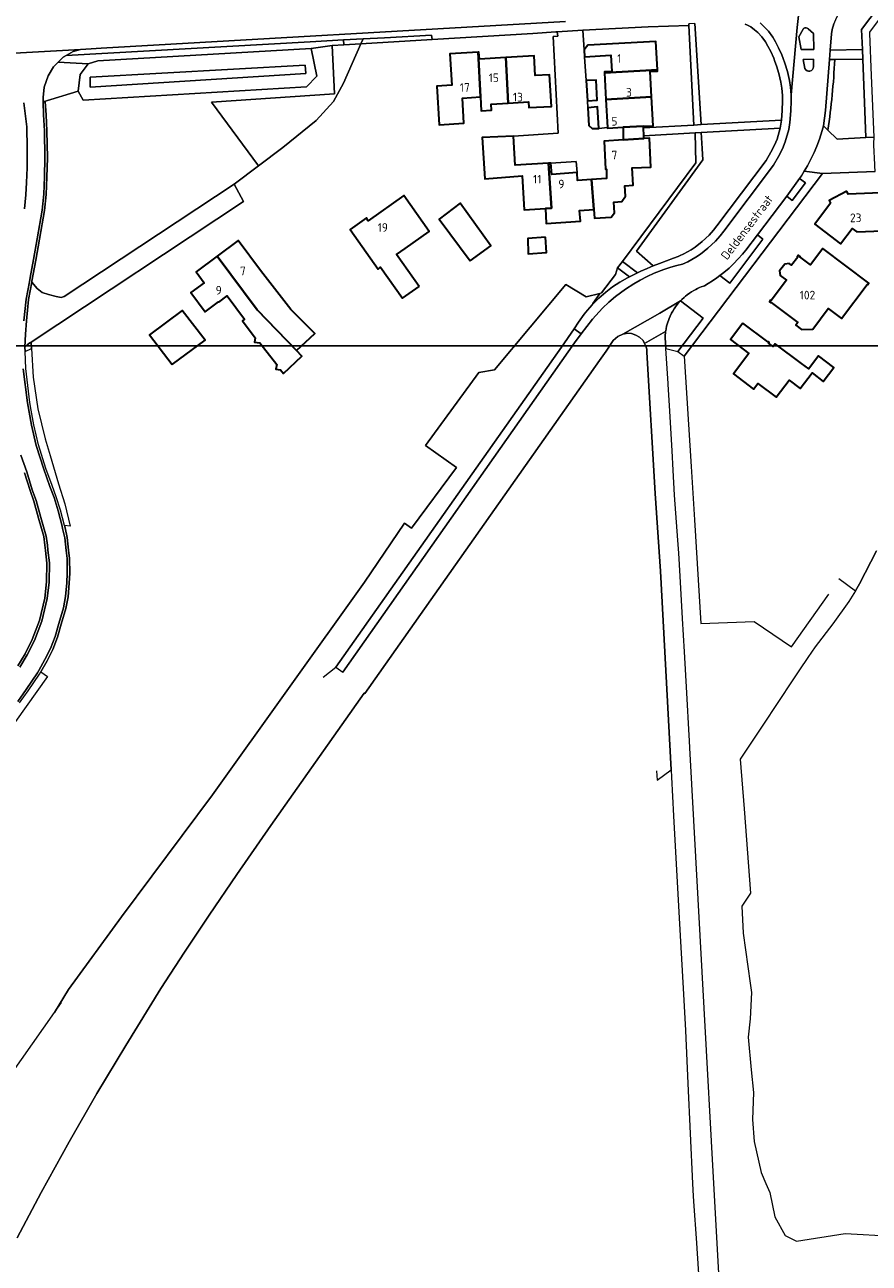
# Model space of a CAD drawing. Header units: metres. Extents: x 245598 to 248625, y 478632 to 481818.
# Tile 3 of 37: x 247432 to 247607, y 478983 to 479240. Entities that reach past the tile are written whole.
import ezdxf
from ezdxf.enums import TextEntityAlignment as Align

# ---------------------------------------------------------------- set-up
doc = ezdxf.new("R2010")
doc.units = ezdxf.units.M
for name, color, linetype, lineweight in [('B-XX-GR-GROENVOORZIENING-GV', 80, 'Continuous', 18), ('B-XX-GR-HOUTWAL-GV', 40, 'Continuous', 13), ('B-XX-OG-BEBOUWING-GV', 7, 'Continuous', 35), ('B-XX-OG-BEBOUWING-T18', 10, 'Continuous', 18), ('B-XX-OG-TERREIN_ERF-GV', 7, 'Continuous', 18), ('B-XX-OG-TOPOGRAFIE-T18', 10, 'Continuous', 18), ('B-XX-OG-WATER-GV', 130, 'Continuous', 18), ('B-XX-OG-WATER_SLOOT-GV', 120, 'Continuous', 18), ('B-XX-VH-VERHARDING_GESLOTEN-GV', 252, 'Continuous', 18), ('B-XX-VH-VERHARDING_OPEN-GV', 252, 'Continuous', 18), ('N-BH-KL-ET_LS_OV_LICHTMAST-S', 7, 'Continuous', 25)]:
    doc.layers.add(name, color=color, linetype=linetype, lineweight=lineweight)
doc.styles.add('NLCS-ISO-M-T18', font='NLCS-ISO.ttf', dxfattribs={"height": 1.8})

msp = doc.modelspace()

# ---------------------------------------------------------------- linework, layer by layer
at = {"layer": 'B-XX-GR-GROENVOORZIENING-GV'}
for points in [[(247617.942, 479255.952), (247616.347, 479257.122), (247616.305, 479257.066), (247613.566, 479253.482), (247613.024, 479252.886), (247612.202, 479252.038), (247610.869, 479250.789), (247609.1, 479249.34), (247607.781, 479248.391), (247606.374, 479247.487), (247605.126, 479246.771), (247604.06, 479246.133), (247602.937, 479245.276), (247601.772, 479244.12), (247601.228, 479243.452), (247600.55, 479242.452), (247599.976, 479241.387), (247599.483, 479240.178), (247599.141, 479238.988), (247598.975, 479238.117), (247598.707, 479234.693), (247605.387, 479234.831), (247605.224, 479238.977), (247617.892, 479255.883)], [(247570.454, 479219.216), (247571.992, 479219.301), (247570.666, 479240.258), (247569.426, 479240.194), (247569.439, 479239.858)], [(247444.956, 479231.889), (247446.967, 479232.489), (247491.189, 479235.056), (247495.492, 479235.668), (247497.947, 479235.809), (247497.895, 479236.842), (247490.989, 479236.456), (247440.386, 479233.61), (247439.789, 479233.267), (247438.738, 479232.216)], [(247497.895, 479236.842), (247497.947, 479235.809), (247501.447, 479236.01), (247501.911, 479237.067)], [(247443.922, 479224.344), (247443.911, 479224.367), (247442.867, 479226.211), (247442.873, 479226.26), (247435.656, 479224.044), (247436.056, 479224.011), (247436.067, 479224.011), (247436.233, 479221.333), (247436.389, 479218.033), (247436.5, 479212.411), (247436.389, 479208.444), (247436.267, 479204.844), (247435.889, 479201.511), (247434.9, 479195.567), (247434.1, 479191.267), (247433.3, 479186.867), (247433.263, 479186.672), (247434.356, 479185.333), (247435.411, 479184.544), (247436.767, 479184.111), (247438.356, 479183.7), (247439.389, 479183.511), (247439.989, 479183.733), (247475.211, 479206.967), (247480.242, 479210.764), (247470.482, 479223.94), (247495.983, 479225.68), (247495.492, 479235.668), (247491.189, 479235.056), (247492.333, 479229.367), (247490.2, 479227.111)], [(247444.956, 479231.889), (247438.738, 479232.216), (247437.789, 479231.267), (247436.656, 479229.389), (247435.856, 479227.067), (247435.656, 479224.956), (247435.656, 479224.044), (247442.873, 479226.26), (247443.289, 479229.656)], [(247588.31, 479218.548), (247572, 479217.647), (247572.188, 479214.366), (247572.322, 479212.041), (247558.552, 479193.107), (247562.021, 479190.054), (247563.329, 479190.577), (247564.765, 479191.12), (247566.226, 479191.64), (247567.205, 479191.97), (247567.467, 479192.1), (247568.355, 479192.519), (247569.902, 479193.393), (247570.759, 479193.961), (247572.188, 479195.067), (247573.642, 479196.437), (247574.534, 479197.434), (247575.233, 479198.321), (247585.441, 479211.88), (247586.441, 479213.575), (247587.16, 479215.018), (247587.692, 479216.323)], [(247562.021, 479190.054), (247558.552, 479193.107), (247572.322, 479212.041), (247572.188, 479214.366), (247572, 479217.647), (247570.707, 479217.576), (247570.851, 479211.395), (247555.64, 479190.93), (247558.764, 479188.633), (247559.481, 479188.961), (247560.797, 479189.54)], [(247589.705, 479204.506), (247590.849, 479203.602), (247593.585, 479207.217), (247592.341, 479208.136)], [(247575.874, 479188.046), (247577.909, 479186.497), (247584.776, 479195.611), (247583.615, 479196.488), (247581.207, 479193.299), (247580.521, 479192.452), (247579.667, 479191.483), (247578.692, 479190.476), (247577.753, 479189.594), (247576.641, 479188.646)], [(247557.137, 479187.767), (247554.602, 479189.627), (247554.189, 479188.244), (247551.333, 479184.467), (247551.311, 479184.444), (247551.3, 479184.444), (247550.969, 479184.359), (247550.814, 479184.139), (247549.492, 479182.258), (247549.381, 479181.986), (247550.757, 479183.376), (247552.201, 479184.631), (247553.628, 479185.703), (247555.105, 479186.663), (247556.684, 479187.541)], [(247567.683, 479182.812), (247567.366, 479182.468), (247567, 479182.034), (247566.633, 479181.548), (247566.369, 479181.164), (247566.082, 479180.702), (247565.836, 479180.263), (247565.523, 479179.629), (247565.332, 479179.184), (247565.17, 479178.757), (247565.051, 479178.408), (247564.914, 479177.952), (247564.81, 479177.548), (247564.699, 479177.025), (247564.626, 479176.596), (247564.611, 479176.483), (247564.572, 479176.183), (247564.528, 479175.707), (247564.505, 479175.244), (247564.649, 479172.968), (247567.156, 479172.34), (247572.363, 479179.198)]]:
    msp.add_lwpolyline(points, close=True, dxfattribs=at)
for points in [[(247570.666, 479240.258), (247571.992, 479219.301), (247588.585, 479220.215), (247588.785, 479222.254), (247588.829, 479224.203), (247588.793, 479225.338), (247588.663, 479226.834), (247588.477, 479228.091), (247588.085, 479229.866), (247587.589, 479231.497), (247587.271, 479232.372), (247587.002, 479233.045), (247586.381, 479234.432), (247585.792, 479235.584), (247585.304, 479236.432), (247584.538, 479237.494), (247583.73, 479238.365), (247583.051, 479238.959), (247582.238, 479239.544), (247581.581, 479239.914), (247581.109, 479240.121)], [(247598.222, 479218.159), (247600.135, 479216.286), (247606.105, 479216.636), (247605.464, 479232.887)], [(247605.464, 479232.887), (247599.643, 479232.786)], [(247562.749, 479085.495), (247562.858, 479083.561), (247565.732, 479085.677), (247563.544, 479126.844), (247562.426, 479142.881), (247560.736, 479172.173), (247560.685, 479172.814), (247560.536, 479173.415), (247560.243, 479173.968), (247559.927, 479174.564), (247559.185, 479175.299), (247558.459, 479175.734), (247557.541, 479176.026), (247556.785, 479176.091), (247555.752, 479175.941), (247554.691, 479175.457), (247553.726, 479174.565), (247552.285, 479172.407), (247550.906, 479170.428), (247502.26, 479101.459), (247502.168, 479101.557), (247482.83, 479074.138), (247475.744, 479063.977), (247470.043, 479055.583), (247464.895, 479047.895), (247460.005, 479040.414), (247452.756, 479028.604), (247446.73, 479018.642), (247440.998, 479008.669), (247435.193, 478998.173), (247430.238, 478988.764)]]:
    msp.add_lwpolyline(points, dxfattribs=at)
msp.add_lwpolyline([(247599.643, 479232.786, -0.0254926), (247598.222, 479218.159)], format="xyb", dxfattribs=at)
at = {"layer": 'B-XX-GR-HOUTWAL-GV'}
msp.add_lwpolyline([(247497.947, 479235.809), (247495.492, 479235.668), (247495.983, 479225.68), (247470.482, 479223.94), (247480.242, 479210.764), (247485.311, 479214.589), (247492.211, 479220.189), (247495.789, 479224.067), (247497.889, 479227.911), (247501.447, 479236.01)], close=True, dxfattribs=at)
msp.add_lwpolyline([(247493.629, 479104.862), (247496.252, 479106.93), (247543.005, 479173.247), (247545.642, 479177.025), (247546.589, 479178.381), (247547.745, 479180.02), (247548.413, 479180.87), (247549.381, 479181.986), (247549.492, 479182.258), (247550.814, 479184.139), (247550.969, 479184.359), (247548.133, 479183.633), (247543.922, 479186.167), (247529.133, 479168.533), (247525.9, 479167.967), (247514.863, 479152.863), (247521.256, 479148.311), (247511.956, 479135.711), (247510.522, 479136.733), (247502.233, 479124.567), (247470.7, 479080.511), (247470.711, 479080.5), (247451.833, 479055.233), (247440.911, 479040.189), (247437.986, 479035.425), (247439.454, 479037.507)], dxfattribs=at)
at = {"layer": 'B-XX-OG-BEBOUWING-GV'}
for points in [[(247551.924, 479230.018), (247562.93, 479230.674), (247562.58, 479236.519), (247548.495, 479235.793), (247547.721, 479234.777), (247547.793, 479233.379), (247553.26, 479233.711), (247553.462, 479230.291), (247551.913, 479230.211)], [(247525.767, 479234.298), (247519.919, 479233.972), (247520.279, 479227.481), (247517.185, 479227.272), (247517.651, 479219.233), (247522.816, 479219.574), (247522.545, 479224.818), (247526.263, 479225.059)], [(247532.008, 479223.737), (247531.474, 479233.188), (247526.061, 479232.861), (247525.936, 479234.307), (247525.767, 479234.298), (247526.263, 479225.059), (247526.388, 479222.161), (247528.558, 479222.324), (247528.471, 479223.52)], [(247532.008, 479223.737), (247536.209, 479223.994), (247536.295, 479222.822), (247540.989, 479223.089), (247540.576, 479229.627), (247537.603, 479229.499), (247537.368, 479233.544), (247531.474, 479233.188)], [(247548.411, 479224.233), (247550.411, 479224.356), (247550.211, 479228.533), (247548.144, 479228.411)], [(247552.234, 479224.481), (247561.682, 479225.054), (247561.4, 479230.274), (247562.946, 479230.403), (247562.93, 479230.674), (247551.924, 479230.018)], [(247552.557, 479218.724), (247552.565, 479218.577), (247555.786, 479218.752), (247559.987, 479218.98), (247562.004, 479219.089), (247561.682, 479225.054), (247552.234, 479224.481)], [(247548.478, 479222.811), (247548.467, 479222.811), (247548.7, 479219.111), (247549.411, 479218.489), (247550.767, 479218.533), (247550.511, 479223.011)], [(247559.987, 479218.98), (247555.786, 479218.752), (247555.815, 479216.158), (247560.12, 479216.426), (247560.091, 479216.989), (247560.005, 479218.641)], [(247539.728, 479201.953), (247540.953, 479201.981), (247540.369, 479211.32), (247533.406, 479210.906), (247533.069, 479216.923), (247526.625, 479216.615), (247527.115, 479208.103), (247534.898, 479208.679), (247535.286, 479201.663), (247539.727, 479201.967)], [(247555.815, 479216.158), (247551.877, 479215.913), (247552.179, 479210.069), (247552.355, 479210.053), (247552.354, 479208.15), (247549.282, 479207.941), (247549.729, 479201.756), (247549.849, 479199.909), (247553.342, 479200.164), (247554.047, 479201.052), (247553.908, 479203.273), (247555.553, 479203.408), (247556.297, 479204.522), (247556.179, 479206.622), (247557.913, 479206.735), (247557.678, 479210.363), (247561.545, 479210.527), (247561.237, 479216.495), (247560.12, 479216.426)], [(247546.249, 479209.378), (247540.997, 479208.988), (247540.844, 479211.348), (247540.369, 479211.32), (247540.953, 479201.981), (247539.728, 479201.953), (247539.888, 479198.846), (247546.952, 479199.285), (247546.786, 479201.53), (247549.729, 479201.756), (247549.282, 479207.941), (247546.365, 479207.743)], [(247602.138, 479205.492), (247598.486, 479203.597), (247598.805, 479203.011), (247595.513, 479198.659), (247600.841, 479194.629), (247603.26, 479197.827), (247604.239, 479197.086), (247609.524, 479197.284), (247609.656, 479193.766), (247615.802, 479193.997), (247615.46, 479203.091), (247610.963, 479202.922), (247610.876, 479205.24), (247602.452, 479204.923)], [(247513.51, 479185.787), (247508.829, 479192.392), (247510.637, 479193.673), (247515.601, 479197.191), (247510.344, 479204.611), (247503.001, 479199.406), (247502.599, 479199.973), (247499.217, 479197.577), (247505.02, 479189.39), (247505.534, 479189.754), (247510.073, 479183.351)], [(247524.089, 479191.089), (247528.411, 479194.233), (247522.011, 479203.011), (247517.667, 479199.733)], [(247479.945, 479180.915), (247488.147, 479172.546), (247491.897, 479176.018), (247486.936, 479181.044), (247480.659, 479189.128), (247476.069, 479195.31), (247471.688, 479192.056)], [(247539.744, 479196), (247536.033, 479195.744), (247536.133, 479192.544), (247539.944, 479192.833)], [(247586.507, 479182.464), (247591.991, 479178.351), (247591.579, 479177.801), (247592.779, 479176.901), (247595.083, 479176.973), (247598.293, 479181.253), (247601.077, 479179.165), (247606.363, 479186.213), (247606.459, 479186.141), (247606.711, 479186.477), (247597.151, 479193.647), (247594.616, 479190.267), (247592.41, 479191.922), (247592.482, 479192.018), (247592.138, 479192.276), (247591.88, 479191.932), (247591.976, 479191.86), (247590.688, 479190.209), (247590.201, 479190.576), (247589.285, 479190.438), (247588.218, 479189.01), (247588.322, 479188.093), (247589.636, 479187.111), (247586.447, 479182.884), (247586.351, 479182.956), (247586.099, 479182.62), (247586.435, 479182.368)], [(247471.688, 479192.056), (247467.34, 479188.826), (247469.014, 479186.572), (247466.256, 479184.533), (247469.189, 479180.544), (247471.982, 479182.576), (247472.012, 479182.536), (247473.774, 479183.844), (247477.37, 479179.003), (247476.947, 479178.701), (247479.585, 479175.131), (247479.451, 479174.286), (247480.53, 479174.124), (247484.018, 479169.598), (247483.854, 479168.676), (247484.779, 479168.544), (247485.437, 479167.743), (247489.256, 479171.366), (247488.147, 479172.546), (247479.945, 479180.915)], [(247462.356, 479169.6), (247469.189, 479174.633), (247464.411, 479180.833), (247457.689, 479175.8)], [(247580.613, 479178.211), (247578.028, 479174.774), (247581.832, 479171.913), (247578.64, 479167.669), (247582.804, 479164.537), (247583.696, 479165.722), (247587.524, 479162.842), (247590.174, 479166.376), (247592.512, 479164.622), (247594.958, 479167.883), (247597.285, 479166.132), (247599.45, 479169.008), (247596.254, 479171.414), (247594.248, 479168.749), (247592.78, 479169.85), (247587.332, 479173.936), (247586.894, 479173.352), (247585.95, 479174.06), (247586.082, 479174.236), (247585.85, 479174.41), (247585.784, 479174.322)]]:
    msp.add_lwpolyline(points, close=True, dxfattribs=at)
at = {"layer": 'B-XX-OG-TERREIN_ERF-GV'}
for points in [[(247417.368, 479006.188), (247437.986, 479035.425), (247440.911, 479040.189), (247451.833, 479055.233), (247470.711, 479080.5), (247470.7, 479080.511), (247502.233, 479124.567), (247510.522, 479136.733), (247511.956, 479135.711), (247521.256, 479148.311), (247514.863, 479152.863), (247525.9, 479167.967), (247529.133, 479168.533), (247543.922, 479186.167), (247548.133, 479183.633), (247550.969, 479184.359), (247551.3, 479184.444), (247551.311, 479184.444), (247551.333, 479184.467), (247554.189, 479188.244), (247554.602, 479189.627), (247555.64, 479190.93), (247570.851, 479211.395), (247570.707, 479217.576), (247560.091, 479216.989), (247560.12, 479216.426), (247561.237, 479216.495), (247561.545, 479210.527), (247557.678, 479210.363), (247557.913, 479206.735), (247556.179, 479206.622), (247556.297, 479204.522), (247555.553, 479203.408), (247553.908, 479203.273), (247554.047, 479201.052), (247553.342, 479200.164), (247549.849, 479199.909), (247549.729, 479201.756), (247546.786, 479201.53), (247546.952, 479199.285), (247539.888, 479198.846), (247539.728, 479201.953), (247539.727, 479201.967), (247535.286, 479201.663), (247534.898, 479208.679), (247527.115, 479208.103), (247526.625, 479216.615), (247533.069, 479216.923), (247542.367, 479217.544), (247541.289, 479237.589), (247542.267, 479237.611), (247542.167, 479238.522), (247541.833, 479238.5), (247537.1, 479238.189), (247516.233, 479236.922), (247501.447, 479236.01), (247497.889, 479227.911), (247495.789, 479224.067), (247492.211, 479220.189), (247485.311, 479214.589), (247480.242, 479210.764), (247475.211, 479206.967), (247477.133, 479203.389), (247433.149, 479174.283), (247433.231, 479172.924), (247433.587, 479167.009), (247434.526, 479160.472), (247436.049, 479154.266), (247437.055, 479150.787), (247438.812, 479144.895), (247440.101, 479140.78), (247441.224, 479136.171), (247440.022, 479136.278), (247440.156, 479135.789), (247440.611, 479133.811), (247440.9, 479131.144), (247441.089, 479129.467), (247441.133, 479126.389), (247441.011, 479124.344), (247440.789, 479121.511), (247440.311, 479119.111), (247439.389, 479115.844), (247438.589, 479113.133), (247437.611, 479110.589), (247436.433, 479108.289), (247435.156, 479106.011), (247436.542, 479105.016), (247436.56, 479105.003), (247429.888, 479095.687)], [(247608.011, 479209.568), (247597.11, 479209.182), (247568.481, 479171.342), (247569.896, 479148.494), (247570.579, 479137.464), (247571.883, 479116.017), (247582.93, 479116.393), (247590.699, 479111.172), (247598.401, 479122.089)], [(247430.389, 479107.211), (247431.889, 479109.733), (247433.356, 479112.644), (247434.856, 479116.6), (247435.956, 479121.233), (247436.356, 479124.589), (247436.411, 479128.5), (247436.133, 479131.089), (247436, 479132.178), (247435.767, 479134), (247434.689, 479137.833), (247433.689, 479141.3), (247432.911, 479143.544), (247431.756, 479147.211)]]:
    msp.add_lwpolyline(points, dxfattribs=at)
for points in [[(247559.987, 479218.98), (247560.005, 479218.641), (247570.454, 479219.216), (247569.439, 479239.858), (247560.993, 479239.531), (247547.478, 479238.867), (247547.721, 479234.777), (247548.495, 479235.793), (247562.58, 479236.519), (247562.93, 479230.674), (247562.946, 479230.403), (247561.4, 479230.274), (247561.682, 479225.054), (247562.004, 479219.089)], [(247506.333, 479237.311), (247501.911, 479237.067), (247501.447, 479236.01), (247516.233, 479236.922), (247516.233, 479236.933), (247516.111, 479237.856)], [(247531.474, 479233.188), (247537.368, 479233.544), (247537.603, 479229.499), (247540.576, 479229.627), (247540.989, 479223.089), (247536.295, 479222.822), (247536.209, 479223.994), (247532.008, 479223.737), (247528.471, 479223.52), (247528.558, 479222.324), (247526.388, 479222.161), (247526.263, 479225.059), (247522.545, 479224.818), (247522.816, 479219.574), (247517.651, 479219.233), (247517.185, 479227.272), (247520.279, 479227.481), (247519.919, 479233.972), (247525.767, 479234.298), (247525.936, 479234.307), (247526.061, 479232.861)], [(247551.924, 479230.018), (247551.913, 479230.211), (247553.462, 479230.291), (247553.26, 479233.711), (247547.793, 479233.379), (247548.144, 479228.411), (247550.211, 479228.533), (247550.411, 479224.356), (247548.411, 479224.233), (247548.478, 479222.811), (247550.511, 479223.011), (247550.767, 479218.533), (247552.557, 479218.724), (247552.234, 479224.481)], [(247540.844, 479211.348), (247540.997, 479208.988), (247546.249, 479209.378), (247546.088, 479211.659)], [(247602.138, 479205.492), (247602.452, 479204.923), (247610.876, 479205.24), (247610.963, 479202.922), (247615.46, 479203.091), (247615.802, 479193.997), (247609.656, 479193.766), (247609.524, 479197.284), (247604.239, 479197.086), (247603.26, 479197.827), (247600.841, 479194.629), (247595.513, 479198.659), (247598.805, 479203.011), (247598.486, 479203.597)], [(247510.637, 479193.673), (247508.829, 479192.392), (247513.51, 479185.787), (247510.073, 479183.351), (247505.534, 479189.754), (247505.02, 479189.39), (247499.217, 479197.577), (247502.599, 479199.973), (247503.001, 479199.406), (247510.344, 479204.611), (247515.601, 479197.191)], [(247524.089, 479191.089), (247517.667, 479199.733), (247522.011, 479203.011), (247528.411, 479194.233)], [(247480.659, 479189.128), (247486.936, 479181.044), (247491.897, 479176.018), (247488.147, 479172.546), (247489.256, 479171.366), (247485.437, 479167.743), (247484.779, 479168.544), (247483.854, 479168.676), (247484.018, 479169.598), (247480.53, 479174.124), (247479.451, 479174.286), (247479.585, 479175.131), (247476.947, 479178.701), (247477.37, 479179.003), (247473.774, 479183.844), (247472.012, 479182.536), (247471.982, 479182.576), (247469.189, 479180.544), (247466.256, 479184.533), (247469.014, 479186.572), (247467.34, 479188.826), (247471.688, 479192.056), (247476.069, 479195.31)], [(247539.744, 479196), (247539.944, 479192.833), (247536.133, 479192.544), (247536.033, 479195.744)], [(247586.507, 479182.464), (247586.435, 479182.368), (247586.099, 479182.62), (247586.351, 479182.956), (247586.447, 479182.884), (247589.636, 479187.111), (247588.322, 479188.093), (247588.218, 479189.01), (247589.285, 479190.438), (247590.201, 479190.576), (247590.688, 479190.209), (247591.976, 479191.86), (247591.88, 479191.932), (247592.138, 479192.276), (247592.482, 479192.018), (247592.41, 479191.922), (247594.616, 479190.267), (247597.151, 479193.647), (247606.711, 479186.477), (247606.459, 479186.141), (247606.363, 479186.213), (247601.077, 479179.165), (247598.293, 479181.253), (247595.083, 479176.973), (247592.779, 479176.901), (247591.579, 479177.801), (247591.991, 479178.351)], [(247462.356, 479169.6), (247457.689, 479175.8), (247464.411, 479180.833), (247469.189, 479174.633)], [(247590.174, 479166.376), (247587.524, 479162.842), (247583.696, 479165.722), (247582.804, 479164.537), (247578.64, 479167.669), (247581.832, 479171.913), (247578.028, 479174.774), (247580.613, 479178.211), (247585.784, 479174.322), (247585.85, 479174.41), (247586.082, 479174.236), (247585.95, 479174.06), (247586.894, 479173.352), (247587.332, 479173.936), (247592.78, 479169.85), (247594.248, 479168.749), (247596.254, 479171.414), (247599.45, 479169.008), (247597.285, 479166.132), (247594.958, 479167.883), (247592.512, 479164.622)]]:
    msp.add_lwpolyline(points, close=True, dxfattribs=at)
at = {"layer": 'B-XX-OG-WATER-GV'}
msp.add_lwpolyline([(247489.889, 479231.611), (247445.356, 479229.133), (247445.389, 479227.033), (247490.056, 479229.889)], close=True, dxfattribs=at)
msp.add_lwpolyline([(247608.293, 479131.043), (247604.782, 479124.224), (247603.923, 479122.779), (247602.589, 479120.535), (247599.266, 479115.885), (247595.603, 479111.128), (247594.093, 479108.941), (247592.346, 479106.391), (247590.94, 479104.345), (247584.726, 479094.94), (247580.069, 479087.895), (247580.896, 479077.6), (247582.209, 479060.107), (247580.377, 479057.422), (247580.658, 479051.859), (247582.152, 479041.5), (247582.433, 479039.533), (247582.144, 479034.089), (247581.744, 479030.289), (247582.311, 479023.533), (247582.844, 479018.867), (247582.589, 479013.289), (247582.933, 479008.711), (247584.411, 479002.3), (247585.383, 479000), (247586.167, 478998.144), (247587.233, 478993.089), (247589.411, 478989.233), (247591.711, 478988.1), (247601.789, 478989.667), (247611.689, 478989.1)], dxfattribs=at)
at = {"layer": 'B-XX-OG-WATER_SLOOT-GV'}
for points in [[(247443.911, 479224.367), (247443.922, 479224.344), (247490.2, 479227.111), (247492.333, 479229.367), (247491.189, 479235.056), (247446.967, 479232.489), (247444.956, 479231.889), (247443.289, 479229.656), (247442.873, 479226.26), (247442.867, 479226.211)], [(247445.389, 479227.033), (247445.356, 479229.133), (247489.889, 479231.611), (247490.056, 479229.889)]]:
    msp.add_lwpolyline(points, close=True, dxfattribs=at)
msp.add_lwpolyline([(247600.481, 479125.313), (247603.923, 479122.779), (247604.782, 479124.224), (247608.293, 479131.043)], dxfattribs=at)
at = {"layer": 'B-XX-VH-VERHARDING_GESLOTEN-GV'}
for points in [[(247592.399, 479244.464), (247591.865, 479239.445), (247590.589, 479225.445), (247590.629, 479224.212), (247590.582, 479222.146), (247590.348, 479219.753), (247590.105, 479218.288), (247589.397, 479215.741), (247588.8, 479214.277), (247588.023, 479212.716), (247586.939, 479210.879), (247576.658, 479197.223), (247575.912, 479196.276), (247574.931, 479195.18), (247573.358, 479193.698), (247571.808, 479192.498), (247570.843, 479191.858), (247569.182, 479190.92), (247568.071, 479190.396), (247566.92, 479190.114), (247565.67, 479189.759), (247564.204, 479189.275), (247562.256, 479188.514), (247560.818, 479187.862), (247559.346, 479187.108), (247558.016, 479186.345), (247556.296, 479185.236), (247555.247, 479184.483), (247554.216, 479183.682), (247552.866, 479182.533), (247551.547, 479181.283), (247549.457, 479178.996), (247547.083, 479175.945), (247545.76, 479174.132), (247497.729, 479105.929)], [(247584.171, 479240.369), (247584.985, 479239.657), (247585.932, 479238.636), (247586.817, 479237.409), (247587.373, 479236.443), (247588.004, 479235.21), (247588.659, 479233.746), (247588.952, 479233.013), (247589.296, 479232.067), (247589.827, 479230.322), (247590.247, 479228.417), (247590.451, 479227.044), (247590.589, 479225.445), (247591.865, 479239.445), (247592.399, 479244.464)], [(247422.178, 479233.689), (247443.356, 479234.889), (247445.6, 479235.011), (247447.667, 479235.133), (247543.841, 479240.653)], [(247430.238, 478988.764), (247435.193, 478998.173), (247440.998, 479008.669), (247446.73, 479018.642), (247452.756, 479028.604), (247460.005, 479040.414), (247464.895, 479047.895), (247470.043, 479055.583), (247475.744, 479063.977), (247482.83, 479074.138), (247502.168, 479101.557), (247502.26, 479101.459), (247550.906, 479170.428), (247552.285, 479172.407), (247553.726, 479174.565), (247554.691, 479175.457), (247555.752, 479175.941), (247563.388, 479180.269), (247567.683, 479182.812), (247567.968, 479183.094), (247568.443, 479183.526), (247568.733, 479183.77), (247569.1, 479184.057), (247569.566, 479184.392), (247569.952, 479184.645), (247570.458, 479184.948), (247570.873, 479185.174), (247571.215, 479185.344), (247571.644, 479185.54), (247571.992, 479185.685), (247572.459, 479185.861), (247572.599, 479185.91), (247572.662, 479185.945), (247573.423, 479186.389), (247574.32, 479186.952), (247575.19, 479187.545), (247575.874, 479188.046), (247576.641, 479188.646), (247577.753, 479189.594), (247578.692, 479190.476), (247579.667, 479191.483), (247580.521, 479192.452), (247581.207, 479193.299), (247583.615, 479196.488), (247589.705, 479204.506), (247592.341, 479208.136), (247592.741, 479208.726), (247593.324, 479209.636), (247593.345, 479209.67), (247594.014, 479210.8), (247594.799, 479212.274), (247595.402, 479213.538), (247595.968, 479214.866), (247596.513, 479216.318), (247597.069, 479218.058), (247597.335, 479219.028), (247597.765, 479222.206), (247598.568, 479232.767), (247598.707, 479234.693), (247598.975, 479238.117), (247599.141, 479238.988), (247599.483, 479240.178)], [(247594.163, 479239.142), (247595.282, 479238.188), (247595.314, 479234.864), (247592.718, 479234.868), (247592.218, 479237.464), (247593.08, 479239.087)], [(247431.658, 479178.686), (247432.094, 479183.182), (247432.771, 479186.761), (247432.93, 479187.627), (247433.608, 479191.358), (247434.408, 479195.654), (247435.394, 479201.58), (247435.768, 479204.881), (247435.889, 479208.46), (247436, 479212.413), (247435.889, 479218.016), (247435.734, 479221.306), (247435.656, 479224.044), (247435.656, 479224.956), (247435.856, 479227.067), (247436.656, 479229.389), (247437.789, 479231.267), (247438.738, 479232.216), (247439.789, 479233.267), (247440.386, 479233.61), (247441.856, 479234.456), (247443.356, 479234.889), (247422.178, 479233.689)], [(247593.456, 479230.896), (247593.104, 479232.764), (247595.233, 479232.854), (247595.268, 479231.304)], [(247431.6, 479223.8), (247432.233, 479218.821), (247432.3, 479214.371), (247432.3, 479210.325), (247432.199, 479207.34), (247432.01, 479204.752), (247431.787, 479201.851)], [(247575.867, 478977.7), (247574.624, 479000), (247572.6, 479036.289), (247569.63, 479090.203), (247569.549, 479091.679), (247569.419, 479094.037), (247569.069, 479100.397), (247568.667, 479107.689), (247568.524, 479110.153), (247568.123, 479117.05), (247567.615, 479125.809), (247567.34, 479130.537), (247567.144, 479133.273), (247566.476, 479142.571), (247566.17, 479147.761), (247565.932, 479151.781), (247565.381, 479161.127), (247565.124, 479165.479), (247565.11, 479165.693), (247564.649, 479172.968), (247564.505, 479175.244), (247564.528, 479175.707), (247564.572, 479176.183), (247564.611, 479176.483), (247560.243, 479173.968), (247560.536, 479173.415), (247560.685, 479172.814), (247560.736, 479172.173), (247562.426, 479142.881), (247563.544, 479126.844), (247565.732, 479085.677), (247565.811, 479084.189), (247566.254, 479076.169), (247567.358, 479056.192), (247568.296, 479039.203), (247568.711, 479031.7), (247569.23, 479020.74), (247570.211, 479000), (247570.333, 478997.411), (247570.473, 478995.318), (247570.914, 478988.716), (247571.62, 478978.145)], [(247430.35, 479099.825), (247432.122, 479102.317), (247434.431, 479105.753), (247434.72, 479106.256), (247434.722, 479106.26), (247435.992, 479108.525), (247437.154, 479110.793), (247438.115, 479113.294), (247438.909, 479115.983), (247439.825, 479119.228), (247440.293, 479121.58), (247440.512, 479124.378), (247440.633, 479126.4), (247440.589, 479129.435), (247440.403, 479131.089), (247440.117, 479133.728), (247439.671, 479135.667), (247439.54, 479136.146), (247438.708, 479139.298), (247437.882, 479142.085), (247437.031, 479144.36), (247435.737, 479147.928), (247434.173, 479152.88), (247433.221, 479157.033), (247432.395, 479161.669), (247431.512, 479168.748)], [(247431.036, 479150.83), (247432.231, 479147.368), (247433.386, 479143.701), (247434.166, 479141.451), (247435.17, 479137.97), (247436.258, 479134.1), (247436.496, 479132.239), (247436.63, 479131.146), (247436.911, 479128.523), (247436.856, 479124.556), (247436.449, 479121.145), (247435.335, 479116.453), (247433.814, 479112.442), (247432.328, 479109.492), (247430.811, 479106.942)]]:
    msp.add_lwpolyline(points, dxfattribs=at)
for points in [[(247593.08, 479239.087, -0.4347691), (247594.163, 479239.142)], [(247595.268, 479231.304, -0.7750558), (247593.456, 479230.896)]]:
    msp.add_lwpolyline(points, format="xyb", dxfattribs=at)
msp.add_lwpolyline([(247560.243, 479173.968), (247564.611, 479176.483), (247564.626, 479176.596), (247564.699, 479177.025), (247564.81, 479177.548), (247564.914, 479177.952), (247565.051, 479178.408), (247565.17, 479178.757), (247565.332, 479179.184), (247565.523, 479179.629), (247565.836, 479180.263), (247566.082, 479180.702), (247566.369, 479181.164), (247566.633, 479181.548), (247567, 479182.034), (247567.366, 479182.468), (247567.683, 479182.812), (247563.388, 479180.269), (247555.752, 479175.941), (247556.785, 479176.091), (247557.541, 479176.026), (247558.459, 479175.734), (247559.185, 479175.299), (247559.927, 479174.564)], close=True, dxfattribs=at)
at = {"layer": 'B-XX-VH-VERHARDING_OPEN-GV'}
for points in [[(247617.892, 479255.883), (247605.224, 479238.977), (247605.387, 479234.831), (247605.464, 479232.887), (247606.105, 479216.636), (247607.802, 479216.704), (247607.234, 479229.513), (247606.898, 479238.197), (247606.887, 479238.458), (247621.915, 479258.546)], [(247543.841, 479240.653), (247447.667, 479235.133), (247445.6, 479235.011), (247443.356, 479234.889), (247441.856, 479234.456), (247440.386, 479233.61), (247490.989, 479236.456), (247497.895, 479236.842), (247501.911, 479237.067), (247506.333, 479237.311), (247516.111, 479237.856), (247516.233, 479236.933), (247516.233, 479236.922), (247537.1, 479238.189), (247541.833, 479238.5), (247542.167, 479238.522), (247547.478, 479238.867), (247560.993, 479239.531), (247569.439, 479239.858), (247569.426, 479240.194)], [(247581.109, 479240.121), (247581.581, 479239.914), (247582.238, 479239.544), (247583.051, 479238.959), (247583.73, 479238.365), (247584.538, 479237.494), (247585.304, 479236.432), (247585.792, 479235.584), (247586.381, 479234.432), (247587.002, 479233.045), (247587.271, 479232.372), (247587.589, 479231.497), (247588.085, 479229.866), (247588.477, 479228.091), (247588.663, 479226.834), (247588.793, 479225.338), (247588.829, 479224.203), (247588.785, 479222.254), (247588.585, 479220.215), (247588.31, 479218.548), (247587.692, 479216.323), (247587.16, 479215.018), (247586.441, 479213.575), (247585.441, 479211.88), (247575.233, 479198.321), (247574.534, 479197.434), (247573.642, 479196.437), (247572.188, 479195.067), (247570.759, 479193.961), (247569.902, 479193.393), (247568.355, 479192.519), (247567.467, 479192.1), (247567.205, 479191.97), (247566.226, 479191.64), (247564.765, 479191.12), (247563.329, 479190.577), (247562.021, 479190.054), (247560.797, 479189.54), (247559.481, 479188.961), (247558.764, 479188.633), (247557.137, 479187.767), (247556.684, 479187.541), (247555.105, 479186.663), (247553.628, 479185.703), (247552.201, 479184.631), (247550.757, 479183.376), (247549.381, 479181.986), (247548.413, 479180.87), (247547.745, 479180.02), (247546.589, 479178.381), (247545.642, 479177.025), (247547.083, 479175.945), (247549.457, 479178.996), (247551.547, 479181.283), (247552.866, 479182.533), (247554.216, 479183.682), (247555.247, 479184.483), (247556.296, 479185.236), (247558.016, 479186.345), (247559.346, 479187.108), (247560.818, 479187.862), (247562.256, 479188.514), (247564.204, 479189.275), (247565.67, 479189.759), (247566.92, 479190.114), (247568.071, 479190.396), (247569.182, 479190.92), (247570.843, 479191.858), (247571.808, 479192.498), (247573.358, 479193.698), (247574.931, 479195.18), (247575.912, 479196.276), (247576.658, 479197.223), (247586.939, 479210.879), (247588.023, 479212.716), (247588.8, 479214.277), (247589.397, 479215.741), (247590.105, 479218.288), (247590.348, 479219.753), (247590.582, 479222.146), (247590.629, 479224.212), (247590.589, 479225.445), (247590.451, 479227.044), (247590.247, 479228.417), (247589.827, 479230.322), (247589.296, 479232.067), (247588.952, 479233.013), (247588.659, 479233.746), (247588.004, 479235.21), (247587.373, 479236.443), (247586.817, 479237.409), (247585.932, 479238.636), (247584.985, 479239.657), (247584.171, 479240.369)], [(247593.08, 479239.087), (247592.218, 479237.464), (247592.718, 479234.868), (247595.314, 479234.864), (247595.282, 479238.188), (247594.163, 479239.142)], [(247595.268, 479231.304), (247595.233, 479232.854), (247593.104, 479232.764), (247593.456, 479230.896)], [(247599.643, 479232.786), (247598.568, 479232.767), (247597.765, 479222.206), (247597.335, 479219.028), (247598.222, 479218.159)], [(247430.756, 479099.533), (247432.533, 479102.033), (247434.856, 479105.489), (247435.156, 479106.011), (247436.433, 479108.289), (247437.611, 479110.589), (247438.589, 479113.133), (247439.389, 479115.844), (247440.311, 479119.111), (247440.789, 479121.511), (247441.011, 479124.344), (247441.133, 479126.389), (247441.089, 479129.467), (247440.9, 479131.144), (247440.611, 479133.811), (247440.156, 479135.789), (247440.022, 479136.278), (247439.189, 479139.433), (247438.356, 479142.244), (247437.5, 479144.533), (247436.211, 479148.089), (247434.656, 479153.011), (247433.711, 479157.133), (247433.175, 479160.142), (247432.889, 479161.744), (247432.011, 479168.789), (247431.869, 479172.287), (247431.833, 479173.189), (247431.956, 479175.889), (247432.156, 479178.644), (247432.589, 479183.111), (247433.263, 479186.672), (247433.3, 479186.867), (247434.1, 479191.267), (247434.9, 479195.567), (247435.889, 479201.511), (247436.267, 479204.844), (247436.389, 479208.444), (247436.5, 479212.411), (247436.389, 479218.033), (247436.233, 479221.333), (247436.067, 479224.011), (247436.056, 479224.011), (247435.656, 479224.044), (247435.734, 479221.306), (247435.889, 479218.016), (247436, 479212.413), (247435.889, 479208.46), (247435.768, 479204.881), (247435.394, 479201.58), (247434.408, 479195.654), (247433.608, 479191.358), (247432.93, 479187.627), (247432.771, 479186.761), (247432.094, 479183.182), (247431.658, 479178.686)], [(247431.787, 479201.851), (247432.01, 479204.752), (247432.199, 479207.34), (247432.3, 479210.325), (247432.3, 479214.371), (247432.233, 479218.821), (247431.6, 479223.8)], [(247431.512, 479168.748), (247432.395, 479161.669), (247433.221, 479157.033), (247434.173, 479152.88), (247435.737, 479147.928), (247437.031, 479144.36), (247437.882, 479142.085), (247438.708, 479139.298), (247439.54, 479136.146), (247439.671, 479135.667), (247440.117, 479133.728), (247440.403, 479131.089), (247440.589, 479129.435), (247440.633, 479126.4), (247440.512, 479124.378), (247440.293, 479121.58), (247439.825, 479119.228), (247438.909, 479115.983), (247438.115, 479113.294), (247437.154, 479110.793), (247435.992, 479108.525), (247434.722, 479106.26), (247434.72, 479106.256), (247434.431, 479105.753), (247432.122, 479102.317), (247430.35, 479099.825)], [(247430.811, 479106.942), (247432.328, 479109.492), (247433.814, 479112.442), (247435.335, 479116.453), (247436.449, 479121.145), (247436.856, 479124.556), (247436.911, 479128.523), (247436.63, 479131.146), (247436.496, 479132.239), (247436.258, 479134.1), (247435.17, 479137.97), (247434.166, 479141.451), (247433.386, 479143.701), (247432.231, 479147.368), (247431.036, 479150.83)], [(247431.756, 479147.211), (247432.911, 479143.544), (247433.689, 479141.3), (247434.689, 479137.833), (247435.767, 479134), (247436, 479132.178), (247436.133, 479131.089), (247436.411, 479128.5), (247436.356, 479124.589), (247435.956, 479121.233), (247434.856, 479116.6), (247433.356, 479112.644), (247431.889, 479109.733), (247430.389, 479107.211)]]:
    msp.add_lwpolyline(points, dxfattribs=at)
for points in [[(247549.282, 479207.941), (247552.354, 479208.15), (247552.355, 479210.053), (247552.179, 479210.069), (247551.877, 479215.913), (247555.815, 479216.158), (247555.786, 479218.752), (247552.565, 479218.577), (247552.557, 479218.724), (247550.767, 479218.533), (247549.411, 479218.489), (247548.7, 479219.111), (247548.467, 479222.811), (247548.478, 479222.811), (247548.411, 479224.233), (247548.144, 479228.411), (247547.793, 479233.379), (247547.721, 479234.777), (247547.478, 479238.867), (247542.167, 479238.522), (247542.267, 479237.611), (247541.289, 479237.589), (247542.367, 479217.544), (247533.069, 479216.923), (247533.406, 479210.906), (247540.369, 479211.32), (247540.844, 479211.348), (247546.088, 479211.659), (247546.249, 479209.378), (247546.365, 479207.743)], [(247599.643, 479232.786), (247605.464, 479232.887), (247605.387, 479234.831), (247598.707, 479234.693), (247598.568, 479232.767)], [(247560.091, 479216.989), (247570.707, 479217.576), (247572, 479217.647), (247588.31, 479218.548), (247588.585, 479220.215), (247571.992, 479219.301), (247570.454, 479219.216), (247560.005, 479218.641)], [(247607.802, 479216.704), (247606.105, 479216.636), (247600.135, 479216.286), (247598.222, 479218.159), (247597.335, 479219.028), (247597.069, 479218.058), (247596.513, 479216.318), (247595.968, 479214.866), (247595.402, 479213.538), (247594.799, 479212.274), (247594.014, 479210.8), (247593.345, 479209.67), (247593.324, 479209.636), (247597.11, 479209.182), (247608.011, 479209.568), (247607.976, 479210.754), (247607.967, 479211.055), (247607.946, 479211.054), (247607.779, 479215.069), (247607.784, 479215.398)], [(247567.683, 479182.812), (247572.363, 479179.198), (247567.156, 479172.34), (247568.481, 479171.342), (247597.11, 479209.182), (247593.324, 479209.636), (247592.741, 479208.726), (247592.341, 479208.136), (247593.585, 479207.217), (247590.849, 479203.602), (247589.705, 479204.506), (247583.615, 479196.488), (247584.776, 479195.611), (247577.909, 479186.497), (247575.874, 479188.046), (247575.19, 479187.545), (247574.32, 479186.952), (247573.423, 479186.389), (247572.662, 479185.945), (247572.599, 479185.91), (247572.459, 479185.861), (247571.992, 479185.685), (247571.644, 479185.54), (247571.215, 479185.344), (247570.873, 479185.174), (247570.458, 479184.948), (247569.952, 479184.645), (247569.566, 479184.392), (247569.1, 479184.057), (247568.733, 479183.77), (247568.443, 479183.526), (247567.968, 479183.094)], [(247433.149, 479174.283), (247477.133, 479203.389), (247475.211, 479206.967), (247439.989, 479183.733), (247439.389, 479183.511), (247438.356, 479183.7), (247436.767, 479184.111), (247435.411, 479184.544), (247434.356, 479185.333), (247433.263, 479186.672), (247432.589, 479183.111), (247432.156, 479178.644), (247431.956, 479175.889), (247431.833, 479173.189), (247432.3, 479173.689), (247432.856, 479174.089)], [(247554.602, 479189.627), (247557.137, 479187.767), (247558.764, 479188.633), (247555.64, 479190.93)], [(247497.729, 479105.929), (247545.76, 479174.132), (247547.083, 479175.945), (247545.642, 479177.025), (247543.005, 479173.247), (247496.252, 479106.93)], [(247431.869, 479172.287), (247433.231, 479172.924), (247433.149, 479174.283), (247432.856, 479174.089), (247432.3, 479173.689), (247431.833, 479173.189)]]:
    msp.add_lwpolyline(points, close=True, dxfattribs=at)
for points in [[(247594.163, 479239.142, 0.4347691), (247593.08, 479239.087)], [(247593.456, 479230.896, 0.7750558), (247595.268, 479231.304)], [(247598.222, 479218.159, 0.0254926), (247599.643, 479232.786)]]:
    msp.add_lwpolyline(points, format="xyb", dxfattribs=at)
at = {"layer": 'N-BH-KL-ET_LS_OV_LICHTMAST-S'}
msp.add_lwpolyline([(247350.967, 479938.719), (247786.737, 479938.719), (247786.737, 479173.521), (247350.967, 479173.521)], close=True, dxfattribs=at)

# ---------------------------------------------------------------- texts
at = {"layer": 'B-XX-OG-BEBOUWING-T18', "style": 'NLCS-ISO-M-T18'}
for s, p in [('1', (247555, 479233)), ('15', (247529, 479229)), ('17', (247523, 479227)), ('13', (247534, 479225)), ('3', (247557, 479226)), ('5', (247554, 479220)), ('7', (247554, 479213)), ('11', (247538, 479208)), ('9', (247543, 479207)), ('23', (247604, 479200)), ('19', (247506, 479198)), ('7', (247477, 479189)), ('9', (247472, 479185)), ('102', (247594, 479184))]:
    msp.add_text(s, height=1.8, dxfattribs=at).set_placement(p, align=Align.MIDDLE_CENTER)
at = {"layer": 'B-XX-OG-TOPOGRAFIE-T18', "style": 'NLCS-ISO-M-T18'}
msp.add_text('Deldensestraat', height=1.8, rotation=52.8, dxfattribs=at).set_placement((247581.446, 479198.041), align=Align.MIDDLE_CENTER)

doc.saveas('drawing.dxf')
